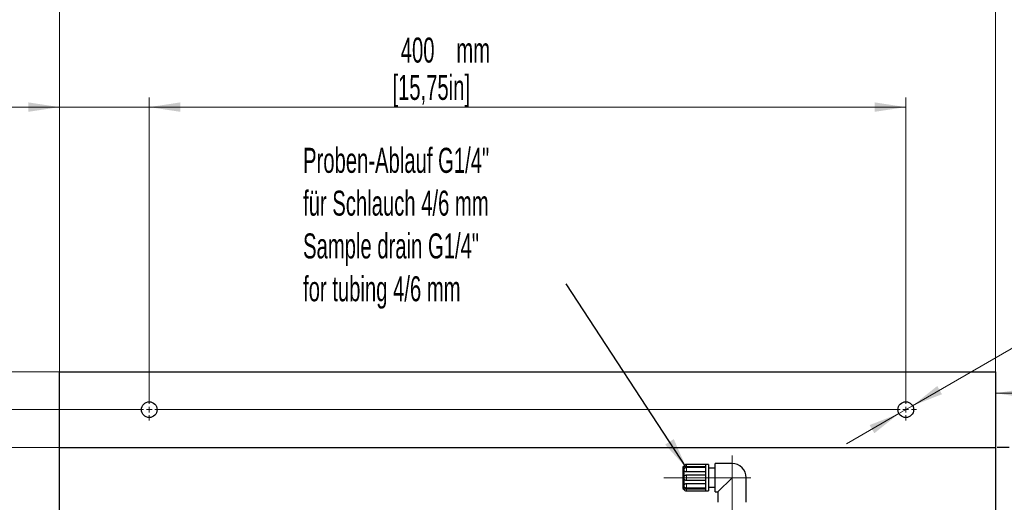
# Model space of a CAD drawing. Header units: millimetres. Extents: x 0 to 2100, y 0 to 1485.
# Tile 19 of 44: x 731 to 1251, y 879 to 1134. Entities that reach past the tile are written whole.
import ezdxf

# ---------------------------------------------------------------- set-up
doc = ezdxf.new("R2010")
doc.units = ezdxf.units.MM
doc.header["$LTSCALE"] = 5
doc.linetypes.add('CENTER', pattern=[10.16, 6.35, -1.27, 1.27, -1.27])
doc.linetypes.add('CENTERX2', pattern=[20.32, 12.7, -2.54, 2.54, -2.54])
doc.styles.add('SLDTEXTSTYLE0', font='TXT', dxfattribs={"width": 0.605})
doc.dimstyles.new('SLDDIMSTYLE1', dxfattribs={"dimtxt": 12.841593, "dimasz": 16.5, "dimexe": 0, "dimexo": 0.0625, "dimgap": 3.210398, "dimtad": 1, "dimrnd": 1e-09, "dimzin": 12, "dimdsep": 46, "dimtxsty": 'SLDTEXTSTYLE0', "dimsah": 1, "dimcen": 0.09, "dimadec": 0, "dimazin": 3, "dimtfac": 1, "dimtmove": 0, "dimatfit": 0, "dimfxl": 0, "dimfrac": 2, "dimtolj": 1, "dimtzin": 12, "dimarcsym": 0})
doc.dimstyles.new('SLDDIMSTYLE2', dxfattribs={"dimtxt": 12.841593, "dimasz": 16.5, "dimexe": 0, "dimexo": 0.0625, "dimgap": 3.210398, "dimtad": 1, "dimrnd": 1e-09, "dimzin": 12, "dimdsep": 46, "dimtxsty": 'SLDTEXTSTYLE0', "dimsah": 1, "dimcen": 0.09, "dimadec": 0, "dimazin": 3, "dimtfac": 1, "dimtofl": 0, "dimtmove": 0, "dimatfit": 3, "dimfxl": 0, "dimfrac": 2, "dimtolj": 1, "dimtzin": 12, "dimarcsym": 0})
doc.dimstyles.new('SLDDIMSTYLE3', dxfattribs={"dimtxt": 12.841593, "dimasz": 16.5, "dimexe": 0, "dimexo": 0.0625, "dimgap": 3.210398, "dimtad": 1, "dimdec": 0, "dimrnd": 1e-09, "dimzin": 12, "dimdsep": 46, "dimtxsty": 'SLDTEXTSTYLE0', "dimsah": 1, "dimcen": 0.09, "dimadec": 0, "dimazin": 3, "dimtfac": 1, "dimtmove": 0, "dimatfit": 0, "dimfxl": 0, "dimfrac": 2, "dimtolj": 1, "dimtzin": 12, "dimarcsym": 0})
doc.dimstyles.new('SLDDIMSTYLE4', dxfattribs={"dimtxt": 12.841593, "dimasz": 16.5, "dimexe": 0, "dimexo": 0.0625, "dimgap": 3.210398, "dimtad": 1, "dimrnd": 1e-09, "dimzin": 12, "dimdsep": 46, "dimtxsty": 'SLDTEXTSTYLE0', "dimsah": 1, "dimcen": 0, "dimadec": 0, "dimazin": 3, "dimtfac": 1, "dimtmove": 0, "dimatfit": 3, "dimfxl": 0, "dimfrac": 2, "dimtolj": 1, "dimtzin": 12, "dimarcsym": 0})
doc.dimstyles.new('SLDDIMSTYLE5', dxfattribs={"dimtxt": 0.18, "dimasz": 16.5, "dimexe": 0, "dimexo": 0.0625, "dimgap": 0, "dimtad": 0, "dimtih": 1, "dimtoh": 1, "dimdec": 0, "dimrnd": 1e-09, "dimzin": 0, "dimdsep": 46, "dimtxsty": 'Standard', "dimsah": 1, "dimcen": 0.09, "dimadec": 0, "dimazin": 0, "dimtfac": 16.5, "dimtdec": 0, "dimtofl": 0, "dimtmove": 0, "dimatfit": 3, "dimfxl": 0, "dimfrac": 2, "dimtolj": 1, "dimtzin": 0, "dimarcsym": 0})

# ---------------------------------------------------------------- blocks, each defined once
blk = doc.blocks.new('_D_2')
at = {"color": 7, "linetype": 'Continuous', "lineweight": 0}
for p, q in [((711.65, 947.79), (711.65, 1028.21)), ((751.52, 947.79), (706.65, 947.79)), ((711.65, 927.79), (711.65, 947.79)), ((793.37, 927.79), (706.65, 927.79)), ((711.65, 927.79), (711.65, 895.79))]:
    blk.add_line(p, q, dxfattribs=at)
at = {"color": 7, "linetype": 'Continuous', "lineweight": 18}
for points in [[(711.65, 947.79), (714.15, 964.29), (709.15, 964.29)], [(711.65, 927.79), (709.15, 911.29), (714.15, 911.29)]]:
    blk.add_solid(points, dxfattribs=at)
at = {"color": 7, "linetype": 'Continuous', "lineweight": 18, "char_height": 13.229, "attachment_point": 1, "rotation": 90, "style": 'SLDTEXTSTYLE0'}
for s, insert in [('[0,8in]', (694.6, 979.71)), ('mm', (674.88, 998.82)), ('20', (674.88, 979.22))]:
    blk.add_mtext(s, dxfattribs=dict(at, insert=insert))
blk = doc.blocks.new('_D_3')
at = {"color": 7, "linetype": 'Continuous', "lineweight": 0}
for p, q in [((661.11, 947.79), (661.11, 1032.62)), ((751.52, 947.79), (656.11, 947.79)), ((661.11, 907.79), (661.11, 947.79)), ((751.52, 907.79), (656.11, 907.79)), ((661.11, 907.79), (661.11, 875.79))]:
    blk.add_line(p, q, dxfattribs=at)
at = {"color": 7, "linetype": 'Continuous', "lineweight": 18}
for points in [[(661.11, 947.79), (663.61, 964.29), (658.61, 964.29)], [(661.11, 907.79), (658.61, 891.29), (663.61, 891.29)]]:
    blk.add_solid(points, dxfattribs=at)
at = {"color": 7, "linetype": 'Continuous', "lineweight": 18, "char_height": 13.229, "attachment_point": 1, "rotation": 90, "style": 'SLDTEXTSTYLE0'}
for s, insert in [('[1,57in]', (644.06, 974.81)), ('mm', (624.34, 998.82)), ('40', (624.34, 979.22))]:
    blk.add_mtext(s, dxfattribs=dict(at, insert=insert))
blk = doc.blocks.new('_D_4')
at = {"color": 7, "linetype": 'Continuous', "lineweight": 0}
for p, q in [((751.52, 947.79), (606.52, 947.79)), ((611.52, 828.79), (611.52, 947.79)), ((803.65, 828.79), (606.52, 828.79))]:
    blk.add_line(p, q, dxfattribs=at)
at = {"color": 7, "linetype": 'Continuous', "lineweight": 18}
for points in [[(611.52, 947.79), (609.02, 931.29), (614.02, 931.29)], [(611.52, 828.79), (614.02, 845.29), (609.02, 845.29)]]:
    blk.add_solid(points, dxfattribs=at)
at = {"color": 7, "linetype": 'Continuous', "lineweight": 18, "char_height": 13.229, "attachment_point": 1, "rotation": 90, "style": 'SLDTEXTSTYLE0'}
for s, insert in [('mm', (574.74, 893.91)), ('[4,69in]', (594.47, 865)), ('119', (574.74, 864.51))]:
    blk.add_mtext(s, dxfattribs=dict(at, insert=insert))
blk = doc.blocks.new('_D_5')
at = {"color": 7, "linetype": 'Continuous', "lineweight": 0}
for p, q in [((751.52, 947.79), (546.52, 947.79)), ((551.52, 947.79), (551.52, 737.79)), ((751.52, 737.79), (546.52, 737.79))]:
    blk.add_line(p, q, dxfattribs=at)
at = {"color": 7, "linetype": 'Continuous', "lineweight": 18}
for points in [[(551.52, 947.79), (549.02, 931.29), (554.02, 931.29)], [(551.52, 737.79), (554.02, 754.29), (549.02, 754.29)]]:
    blk.add_solid(points, dxfattribs=at)
at = {"color": 7, "linetype": 'Continuous', "lineweight": 18, "char_height": 13.229, "attachment_point": 1, "rotation": 90, "style": 'SLDTEXTSTYLE0'}
for s, insert in [('mm', (514.74, 859.23)), ('[8,27in]', (534.47, 830.32)), ('210', (514.74, 829.83))]:
    blk.add_mtext(s, dxfattribs=dict(at, insert=insert))
blk = doc.blocks.new('_D_6')
at = {"color": 7, "linetype": 'Continuous', "lineweight": 0}
for p, q in [((751.52, 947.79), (751.52, 1092.79)), ((799.02, 933.44), (799.02, 1092.79)), ((751.52, 1087.79), (663.14, 1087.79)), ((751.52, 1087.79), (799.02, 1087.79)), ((799.02, 1087.79), (831.02, 1087.79))]:
    blk.add_line(p, q, dxfattribs=at)
at = {"color": 7, "linetype": 'Continuous', "lineweight": 18}
for points in [[(751.52, 1087.79), (735.02, 1090.29), (735.02, 1085.29)], [(799.02, 1087.79), (815.52, 1085.29), (815.52, 1090.29)]]:
    blk.add_solid(points, dxfattribs=at)
at = {"color": 7, "linetype": 'Continuous', "lineweight": 18, "char_height": 13.229, "attachment_point": 1, "style": 'SLDTEXTSTYLE0'}
for s, insert in [('48', (667.55, 1124.56)), ('mm', (687.15, 1124.56)), ('[1,87in]', (663.14, 1104.84))]:
    blk.add_mtext(s, dxfattribs=dict(at, insert=insert))
blk = doc.blocks.new('_D_7')
at = {"color": 7, "linetype": 'Continuous', "lineweight": 0}
for p, q in [((799.02, 933.44), (799.02, 1092.79)), ((1199.02, 933.44), (1199.02, 1092.79)), ((799.02, 1087.79), (1199.02, 1087.79))]:
    blk.add_line(p, q, dxfattribs=at)
at = {"color": 7, "linetype": 'Continuous', "lineweight": 18}
for points in [[(799.02, 1087.79), (815.52, 1085.29), (815.52, 1090.29)], [(1199.02, 1087.79), (1182.52, 1090.29), (1182.52, 1085.29)]]:
    blk.add_solid(points, dxfattribs=at)
at = {"color": 7, "linetype": 'Continuous', "lineweight": 18, "char_height": 13.229, "attachment_point": 1, "style": 'SLDTEXTSTYLE0'}
for s, insert in [('400', (931.99, 1124.56)), ('mm', (961.39, 1124.56)), ('[15,75in]', (927.58, 1104.84))]:
    blk.add_mtext(s, dxfattribs=dict(at, insert=insert))
blk = doc.blocks.new('_D_8')
at = {"color": 7, "linetype": 'Continuous', "lineweight": 0}
for p, q in [((751.52, 907.79), (751.52, 1149.8)), ((1246.52, 947.79), (1246.52, 1149.8)), ((1246.52, 1144.8), (751.52, 1144.8))]:
    blk.add_line(p, q, dxfattribs=at)
at = {"color": 7, "linetype": 'Continuous', "lineweight": 18}
for points in [[(751.52, 1144.8), (768.02, 1142.3), (768.02, 1147.3)], [(1246.52, 1144.8), (1230.02, 1147.3), (1230.02, 1142.3)]]:
    blk.add_solid(points, dxfattribs=at)
at = {"color": 7, "linetype": 'Continuous', "lineweight": 18, "char_height": 13.229, "attachment_point": 1, "style": 'SLDTEXTSTYLE0'}
for s, insert in [('495', (931.99, 1181.57)), ('mm', (961.39, 1181.57)), ('[19,5in]', (932.48, 1161.85))]:
    blk.add_mtext(s, dxfattribs=dict(at, insert=insert))
blk = doc.blocks.new('_D_9')
at = {"color": 7, "linetype": 'Continuous', "lineweight": 0}
for p, q in [((1202.61, 929.86), (1357.3, 1019.17)), ((1202.61, 929.86), (1195.42, 925.71)), ((1195.42, 925.71), (1167.71, 909.71))]:
    blk.add_line(p, q, dxfattribs=at)
at = {"color": 7, "linetype": 'Continuous', "lineweight": 18}
for points in [[(1202.61, 929.86), (1218.15, 935.95), (1215.65, 940.28)], [(1195.42, 925.71), (1179.89, 919.63), (1182.39, 915.3)]]:
    blk.add_solid(points, dxfattribs=at)
at = {"color": 7, "linetype": 'Continuous', "lineweight": 18, "char_height": 13.229, "attachment_point": 1, "rotation": 30, "style": 'SLDTEXTSTYLE0'}
for s, insert in [('mm', (1313.56, 1036.15)), ('8,3', (1292.34, 1023.9)), ('[0,33in]', (1282.21, 995.27)), ('%%c', (1276.11, 1014.53)), ('2x', (1255.75, 1002.77))]:
    blk.add_mtext(s, dxfattribs=dict(at, insert=insert))
blk = doc.blocks.new('_D_10')
at = {"color": 7, "linetype": 'Continuous', "lineweight": 0}
for p, q in [((1596.52, 907.79), (1596.52, 941.48)), ((1246.52, 936.48), (1596.52, 936.48))]:
    blk.add_line(p, q, dxfattribs=at)
at = {"color": 7, "linetype": 'Continuous', "lineweight": 18}
for points in [[(1246.52, 936.48), (1263.02, 933.98), (1263.02, 938.98)], [(1596.52, 936.48), (1580.02, 938.98), (1580.02, 933.98)]]:
    blk.add_solid(points, dxfattribs=at)
at = {"color": 7, "linetype": 'Continuous', "lineweight": 18, "char_height": 13.229, "attachment_point": 1, "style": 'SLDTEXTSTYLE0'}
for s, insert in [('350', (1364.69, 973.25)), ('mm', (1394.08, 973.25)), ('[13,8in]', (1365.18, 953.53))]:
    blk.add_mtext(s, dxfattribs=dict(at, insert=insert))
blk = doc.blocks.new('SW_NOTE_0_1')
at = {"color": 0, "linetype": 'Continuous', "lineweight": 0, "char_height": 13.2292, "attachment_point": 1, "style": 'SLDTEXTSTYLE0'}
for s, insert in [('Proben-Ablauf G1/4"', (-139.11, 71.95)), ('für Schlauch 4/6 mm', (-139.11, 49.32)), ('Sample drain G1/4"', (-139.11, 26.68)), ('for tubing 4/6 mm', (-139.11, 4.04))]:
    blk.add_mtext(s, dxfattribs=dict(at, insert=insert))
blk = doc.blocks.new('SW_CENTERMARKSYMBOL_0')
at = {"color": 0, "linetype": 'Continuous', "lineweight": 18}
for p, q in [((0, 3), (0, 5.65)), ((-3, 0), (-5.65, 0)), ((0, 0), (-1.5, 0)), ((0, 0), (0, 1.5)), ((0, 0), (0, -1.5)), ((0, 0), (1.5, 0)), ((3, 0), (396.06, 0)), ((0, -3), (0, -5.65))]:
    blk.add_line(p, q, dxfattribs=at)
blk = doc.blocks.new('SW_CENTERMARKSYMBOL_1')
at = {"color": 0, "linetype": 'Continuous', "lineweight": 18}
for p, q in [((0, 3), (0, 5.65)), ((-3, 0), (-5.65, 0)), ((0, 0), (-1.5, 0)), ((0, 0), (0, 1.5)), ((0, 0), (0, -1.5)), ((0, 0), (1.5, 0)), ((3, 0), (5.65, 0)), ((0, -3), (0, -5.65))]:
    blk.add_line(p, q, dxfattribs=at)

msp = doc.modelspace()

# ---------------------------------------------------------------- linework, layer by layer
at = {"color": 7, "linetype": 'Continuous', "lineweight": 25}
for p, q in [((751.519, 907.79), (751.519, 947.79)), ((751.519, 947.79), (1246.519, 947.79)), ((1246.519, 947.79), (1246.519, 907.79)), ((751.519, 737.79), (751.519, 907.79)), ((751.519, 907.79), (1246.519, 907.79)), ((1246.519, 907.79), (1246.519, 737.79)), ((1081.669, 897.79), (1081.169, 897.501)), ((1081.169, 897.501), (1081.169, 891.79)), ((1081.669, 897.79), (1081.669, 896.032)), ((1081.669, 896.032), (1081.758, 896.351)), ((1081.669, 896.032), (1081.669, 891.79)), ((1093.169, 898.79), (1083.083, 898.79)), ((1093.169, 897.608), (1083.083, 897.608)), ((1093.169, 897.179), (1083.083, 897.179)), ((1094.669, 898.79), (1093.169, 898.79)), ((1093.169, 898.79), (1093.169, 896.74)), ((1093.169, 896.74), (1093.169, 891.79)), ((1094.669, 898.79), (1094.669, 891.79)), ((1098.169, 896.79), (1094.669, 896.79)), ((1107.169, 899.29), (1098.169, 899.29)), ((1098.169, 884.29), (1098.169, 899.29)), ((1081.169, 891.79), (1081.169, 886.078)), ((1081.669, 891.79), (1081.669, 887.547)), ((1093.169, 894.867), (1083.083, 894.867)), ((1083.083, 893.256), (1093.169, 893.256)), ((1093.169, 890.324), (1083.083, 890.324)), ((1093.169, 891.79), (1093.169, 886.84)), ((1094.669, 891.79), (1094.669, 884.79)), ((1099.669, 884.29), (1107.169, 891.79)), ((1114.669, 878.79), (1114.669, 891.79)), ((1081.169, 886.078), (1081.669, 885.79)), ((1081.669, 887.547), (1081.669, 885.79)), ((1081.759, 887.225), (1081.669, 887.547)), ((1083.083, 888.712), (1093.169, 888.712)), ((1083.083, 886.401), (1093.169, 886.401)), ((1083.083, 885.972), (1093.169, 885.972)), ((1093.169, 886.84), (1093.169, 884.79)), ((1094.669, 886.79), (1098.169, 886.79)), ((1083.083, 884.79), (1093.169, 884.79)), ((1093.169, 884.79), (1094.669, 884.79)), ((1098.169, 884.29), (1099.669, 884.29)), ((1099.669, 884.29), (1099.669, 878.79))]:
    msp.add_line(p, q, dxfattribs=at)
at = {"color": 7, "linetype": 'CENTER', "lineweight": 25}
msp.add_line((1596.519, 907.79), (1246.519, 907.79), dxfattribs=at)
at = {"color": 7, "linetype": 'CENTERX2', "lineweight": 18}
for p, q in [((1107.169, 856.79), (1107.169, 903.49)), ((1071.169, 891.79), (1117.169, 891.79))]:
    msp.add_line(p, q, dxfattribs=at)
at = {"color": 8, "linetype": 'Continuous', "lineweight": 18}
for p, q in [((1083.083, 897.608), (1083.083, 898.79)), ((1083.083, 894.867), (1083.083, 897.179)), ((1107.169, 891.79), (1107.169, 899.29)), ((1083.083, 890.324), (1083.083, 893.256)), ((1114.669, 891.79), (1107.169, 891.79)), ((1083.083, 886.401), (1083.083, 888.712)), ((1083.083, 884.79), (1083.083, 885.972))]:
    msp.add_line(p, q, dxfattribs=at)
at = {"color": 7, "linetype": 'Continuous', "lineweight": 25}
for centre in [(799.019, 927.79), (1199.019, 927.79)]:
    msp.add_circle(centre, 4.15, dxfattribs=at)
for centre, radius, start, end in [((1083.083, 897.29), 1.5, 90, 160.54561), ((1083.083, 895.679), 1.5, 90, 153.07334), ((1107.169, 891.79), 7.5, 0, 90), ((1083.083, 886.29), 1.5, 199.48945, 270), ((1083.083, 887.901), 1.5, 206.96237, 270)]:
    msp.add_arc(centre, radius, start, end, dxfattribs=at)
for points, knots in [([(1083.083, 897.608), (1082.989, 897.609), (1082.8, 897.612), (1082.531, 897.634), (1082.284, 897.664), (1082.001, 897.712), (1081.73, 897.773), (1081.689, 897.784), (1081.669, 897.79)], [0, 0, 0, 0, 0.1245943, 0.24924, 0.3738167, 0.4973804, 0.7481155, 1, 1, 1, 1]), ([(1083.083, 894.867), (1082.989, 894.872), (1082.8, 894.882), (1082.531, 894.96), (1082.284, 895.078), (1082.001, 895.285), (1081.73, 895.616), (1081.689, 895.893), (1081.669, 896.032)], [0, 0, 0, 0, 0.1245943, 0.24924, 0.3738167, 0.4973804, 0.7481155, 1, 1, 1, 1]), ([(1081.669, 891.79), (1081.689, 891.981), (1081.73, 892.363), (1082.001, 892.768), (1082.284, 893.015), (1082.53, 893.15), (1082.8, 893.24), (1082.989, 893.25), (1083.083, 893.256)], [0, 0, 0, 0, 0.2518842, 0.5026191, 0.6261316, 0.7507591, 0.8753793, 1, 1, 1, 1]), ([(1083.083, 890.324), (1082.989, 890.329), (1082.8, 890.34), (1082.531, 890.43), (1082.284, 890.565), (1082.001, 890.811), (1081.73, 891.217), (1081.689, 891.598), (1081.669, 891.79)], [0, 0, 0, 0, 0.1245943, 0.24924, 0.3738167, 0.4973804, 0.7481155, 1, 1, 1, 1]), ([(1081.669, 887.547), (1081.689, 887.686), (1081.73, 887.964), (1082.001, 888.294), (1082.284, 888.502), (1082.53, 888.619), (1082.8, 888.698), (1082.989, 888.707), (1083.083, 888.712)], [0, 0, 0, 0, 0.2518842, 0.5026191, 0.6261316, 0.7507591, 0.8753793, 1, 1, 1, 1]), ([(1081.669, 885.79), (1081.689, 885.795), (1081.73, 885.806), (1082.001, 885.868), (1082.284, 885.915), (1082.53, 885.946), (1082.8, 885.967), (1082.989, 885.97), (1083.083, 885.972)], [0, 0, 0, 0, 0.2518842, 0.5026191, 0.6261316, 0.7507591, 0.8753793, 1, 1, 1, 1])]:
    msp.add_open_spline(points, degree=3, knots=knots, dxfattribs=at)

# ---------------------------------------------------------------- block references
at = {"color": 7, "linetype": 'Continuous', "lineweight": 0}
for name, p in [('SW_NOTE_0_1', (1019.453, 994.305)), ('SW_CENTERMARKSYMBOL_0', (799.019, 927.79)), ('SW_CENTERMARKSYMBOL_1', (1199.019, 927.79))]:
    msp.add_blockref(name, p, dxfattribs=at)

# ---------------------------------------------------------------- dimensions: what is measured, and where the dimension line sits
at = {"color": 7, "linetype": 'Continuous', "lineweight": 18}
for base, p1, p2, text, dimstyle, picture, middle in [((751.519, 1144.8), (1246.519, 947.79), (751.519, 907.79), '<>mm\\P[19,5in]', 'SLDDIMSTYLE2', '_D_8', (961.388, 1144.8)), ((799.018886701, 1087.78976212), (751.518886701, 947.78976212), (799.018886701, 933.43976212), '<>mm\\P[1,87in]', 'SLDDIMSTYLE3', '_D_6', (692.052113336, 1087.78976212)), ((1199.019, 1087.79), (799.019, 933.44), (1199.019, 933.44), '<>mm\\P[15,75in]', 'SLDDIMSTYLE2', '_D_7', (961.388, 1087.79)), ((1596.519, 936.478), (1246.519, 947.79), (1596.519, 907.79), '<>mm\\P[13,8in]', 'SLDDIMSTYLE2', '_D_10', (1394.085, 936.478))]:
    dim = msp.add_linear_dim(base=base, p1=p1, p2=p2, text=text, dimstyle=dimstyle, dxfattribs=at)
    dim.commit()
    dim.dimension.update_dxf_attribs({"geometry": picture, "text_midpoint": middle, "dimtype": 160})
dim = msp.add_diameter_dim_2p(p1=(1202.613, 929.865), p2=(1195.425, 925.715), text='2x <>mm\\P[0,33in]', dimstyle='SLDDIMSTYLE4', dxfattribs=at)
dim.commit()
dim.dimension.update_dxf_attribs({"geometry": '_D_9', "text_midpoint": (1316.885, 995.84), "dimtype": 163})
for base, p1, p2, text, dimstyle, picture, middle in [((661.11, 947.79), (751.519, 907.79), (751.519, 947.79), '<>mm\\P[1,57in]', 'SLDDIMSTYLE1', '_D_3', (661.11, 1003.715)), ((711.65, 947.79), (793.369, 927.79), (751.519, 947.79), '<>mm\\P[0,8in]\\P', 'SLDDIMSTYLE1', '_D_2', (711.65, 1003.715)), ((551.519, 737.79), (751.519, 947.79), (751.519, 737.79), '<>mm\\P[8,27in]', 'SLDDIMSTYLE2', '_D_5', (551.519, 859.227)), ((611.519, 947.79), (803.652, 828.79), (751.519, 947.79), '<>mm\\P[4,69in]', 'SLDDIMSTYLE2', '_D_4', (611.519, 893.909))]:
    dim = msp.add_linear_dim(base=base, p1=p1, p2=p2, angle=90, text=text, dimstyle=dimstyle, dxfattribs=at)
    dim.commit()
    dim.dimension.update_dxf_attribs({"geometry": picture, "text_midpoint": middle, "dimtype": 160})

# ---------------------------------------------------------------- leaders
at = {"color": 7, "linetype": 'Continuous', "lineweight": 0}
msp.add_leader([(1083.083, 896.94), (1019.453, 994.305)], dimstyle='SLDDIMSTYLE5', dxfattribs=at)

doc.saveas('drawing.dxf')
